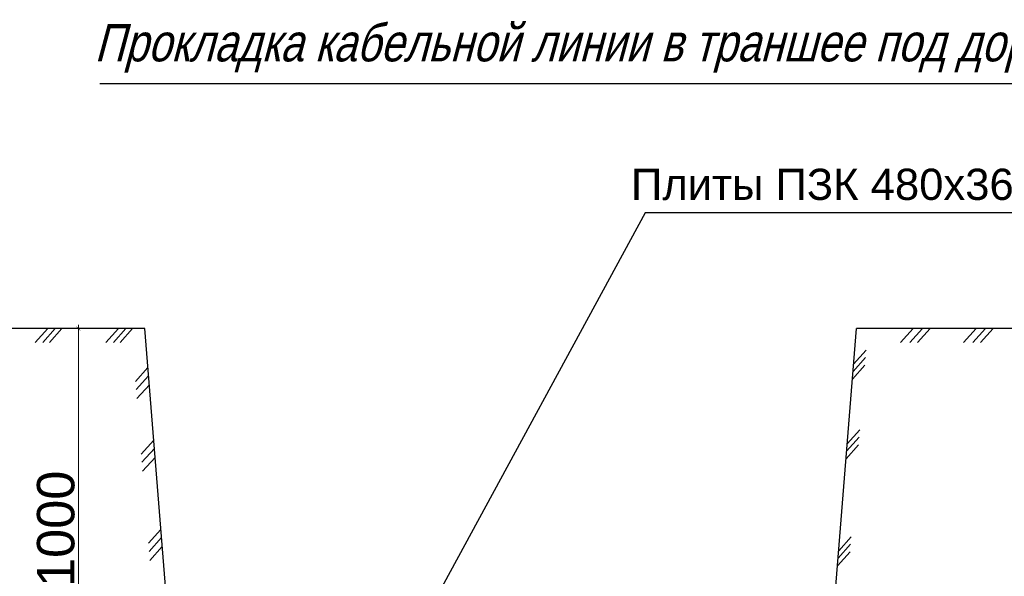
# Model space of a CAD drawing. Header units: millimetres. Extents: x 523209 to 536718, y -48289 to -47398.
# Tile 96 of 116: x 533659 to 533738, y -47864 to -47820. Entities that reach past the tile are written whole.
import ezdxf

# ---------------------------------------------------------------- set-up
doc = ezdxf.new("R2010")
doc.units = ezdxf.units.MM
doc.layers.get('Defpoints').update_dxf_attribs({"color": 140})
doc.layers.add('Оборудование', color=7, linetype='Continuous')
doc.layers.add('Схема', color=1, linetype='Continuous', true_color=0xff0000)
doc.styles.get("Standard").update_dxf_attribs({"font": 'arial.ttf'})
doc.dimstyles.new('1-100(2.5)', dxfattribs={"dimscale": 100, "dimtxt": 2.5, "dimasz": 2, "dimexe": 1, "dimexo": 1, "dimgap": 1, "dimtad": 1, "dimdec": 0, "dimzin": 9, "dimtxsty": 'Standard', "dimblk": 'ARCHTICK', "dimcen": 0, "dimdle": 0.5, "dimclrd": 5, "dimclre": 5, "dimclrt": 5, "dimadec": 0, "dimazin": 0, "dimtm": 1e-09, "dimtfac": 1, "dimtdec": 0, "dimtmove": 0, "dimatfit": 3, "dimldrblk": 'NONE', "dimfxl": 1, "dimlwd": 15, "dimlwe": 15, "dimarcsym": 0})

# ---------------------------------------------------------------- blocks, each defined once
blk = doc.blocks.new('_ArchTick')
at = {"color": 0, "linetype": 'ByBlock', "const_width": 0.15}
blk.add_lwpolyline([(-0.5, -0.5), (0.5, 0.5)], dxfattribs=at)
blk = doc.blocks.new('*D320')
at = {"layer": 'Defpoints', "color": 0, "linetype": 'Continuous', "lineweight": 30, "ltscale": 50, "transparency": 16777216}
for p in [(5205098.7, 920855.4), (5204743.8, 918716.9), (5205463.7, 918716.9)]:
    blk.add_point(p, dxfattribs=at)
at = {"layer": 'Схема', "color": 7, "linetype": 'Continuous', "lineweight": 15, "ltscale": 50, "transparency": 16777216}
for p, q in [((5204743.8, 920875.4), (5204743.8, 918696.9)), ((5205078.7, 920855.4), (5204743.8, 920855.4)), ((5205443.7, 918716.9), (5204743.8, 918716.9))]:
    blk.add_line(p, q, dxfattribs=at)
at = {"layer": 'Схема', "color": 7, "linetype": 'Continuous', "lineweight": 15, "ltscale": 50, "transparency": 16777216, "xscale": 20.00000000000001, "yscale": 20.00000000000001, "zscale": 20.00000000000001}
for p, rotation in [((5204743.8, 920855.4), 90), ((5204743.8, 918716.9), 270)]:
    blk.add_blockref('_ArchTick', p, dxfattribs=dict(at, rotation=rotation))
at = {"layer": 'Схема', "color": 7, "linetype": 'Continuous', "lineweight": 20, "ltscale": 50, "transparency": 16777216, "insert": (5204623.8, 919786.2), "char_height": 50, "attachment_point": 5, "rotation": 90, "bg_fill": 3, "box_fill_scale": 1.1, "bg_fill_color": 256, "bg_fill_true_color": 13158600, "bg_fill_transparency": 0}
blk.add_mtext('{\\H4x;1000}', dxfattribs=at)
blk = doc.blocks.new('_None')
blk = doc.blocks.new('A$Cab4c6fdf')
at = {"layer": 'Схема', "color": 7, "linetype": 'Continuous', "lineweight": 25, "ltscale": 100}
for p, q in [((1638.9, 781.9), (1438.9, 3281.9)), ((5038.9, 781.9), (5238.9, 3281.9)), ((6710.5, 3281.9), (5238.9, 3281.9))]:
    blk.add_line(p, q, dxfattribs=at)
at = {"layer": 'Схема', "color": 7, "linetype": 'Continuous', "lineweight": 20, "ltscale": 100}
for p, q in [((5541.4, 3281.9), (5474.4, 3207.9)), ((5591.1, 3281.9), (5524.1, 3207.9)), ((5632.1, 3281.9), (5565.1, 3207.9)), ((5877.8, 3281.9), (5810.8, 3207.9)), ((5927.4, 3281.9), (5860.4, 3207.9)), ((5968.4, 3281.9), (5901.5, 3207.9)), ((5290.7, 3166.6), (5223.8, 3092.6)), ((5287.6, 3126.8), (5220.6, 3052.9)), ((5284.3, 3086.5), (5217.4, 3012.5)), ((5256.7, 2741.1), (5189.7, 2667.1)), ((5253.5, 2701.3), (5186.5, 2627.4)), ((5250.3, 2661), (5183.3, 2587)), ((5211, 2170.1), (5144, 2096.1)), ((5207.8, 2130.3), (5140.9, 2056.3)), ((5204.6, 2090), (5137.6, 2016))]:
    blk.add_line(p, q, dxfattribs=at)
at = {"layer": 'Схема', "color": 7, "linetype": 'Continuous', "lineweight": 20, "ltscale": 50}
dim = blk.add_linear_dim(base=(1084, 1143.4), p1=(1438.9, 3281.9), p2=(1803.9, 1143.4), angle=90, text='{\\H4x;1000}', dimstyle='1-100(2.5)', override={"dimtxt": 0.5, "dimasz": 0.2, "dimexe": 0, "dimexo": 0.2, "dimgap": 0.2, "dimdle": 0.2, "dimclrd": 7, "dimclre": 7, "dimclrt": 7, "dimfxl": 0.3, "dimtfill": 1, "dimarcsym": 1}, dxfattribs=at)
dim.commit()
dim.dimension.update_dxf_attribs({"geometry": '*D320', "text_midpoint": (964, 2212.6), "insert": (-5203659.8, -917573.5)})
at = {"layer": 'Схема', "color": 7, "linetype": 'Continuous', "lineweight": 25, "ltscale": 100}
blk.add_line((1438.9, 3281.9), (0, 3281.9), dxfattribs=at)
at = {"layer": 'Схема', "color": 7, "linetype": 'Continuous', "lineweight": 20, "ltscale": 100}
for p, q in [((920.8, 3281.9), (853.8, 3207.9)), ((960.5, 3281.9), (893.5, 3207.9)), ((996.4, 3281.9), (929.4, 3207.9)), ((1298, 3281.9), (1231.1, 3207.9)), ((1337.7, 3281.9), (1270.8, 3207.9)), ((1373.6, 3281.9), (1306.7, 3207.9)), ((1455.5, 3074.1), (1388.5, 3000.1)), ((1459, 3030.3), (1392.1, 2956.3)), ((1462.9, 2982.1), (1395.9, 2908.2)), ((1486.6, 2686.1), (1419.6, 2612.1)), ((1490.1, 2642.3), (1423.1, 2568.3)), ((1493.9, 2594.2), (1426.9, 2520.2)), ((1524.7, 2209.7), (1457.7, 2135.7)), ((1528.2, 2165.9), (1461.2, 2091.9)), ((1532, 2117.8), (1465.1, 2043.8))]:
    blk.add_line(p, q, dxfattribs=at)

msp = doc.modelspace()

# ---------------------------------------------------------------- linework, layer by layer
at = {"color": 7}
msp.add_line((533743.62259, -47835.23851), (533709.1356, -47835.23851), dxfattribs=at)
at = {"layer": 'Оборудование', "color": 7, "linetype": 'Continuous', "lineweight": 25, "ltscale": 10}
msp.add_line((533665.44379, -47824.87526), (533745.67987, -47824.87526), dxfattribs=at)

# ---------------------------------------------------------------- block references
at = {"layer": 'Схема', "color": 7, "linetype": 'Continuous', "lineweight": 30, "ltscale": 100, "xscale": 0.015, "yscale": 0.015, "zscale": 0.015}
msp.add_blockref('A$Cab4c6fdf', (533647.47558, -47893.73126), dxfattribs=at)

# ---------------------------------------------------------------- texts
at = {"layer": 'Оборудование', "oblique": 15, "width": 0.8}
msp.add_text('Прокладка кабельной линии в траншее под дорогой', height=3, dxfattribs=at).set_placement((533665.01875, -47823.10781))
at = {"layer": 'Оборудование', "insert": (533727.11214, -47832.96917), "char_height": 2.5, "attachment_point": 5}
msp.add_mtext('Плиты ПЗК 480х360х16', dxfattribs=at)

# ---------------------------------------------------------------- next in the draw order: linework, layer by layer
at = {"color": 7}
msp.add_line((533709.1356, -47835.23851), (533690.89306, -47868.80293), dxfattribs=at)

doc.saveas('drawing.dxf')
